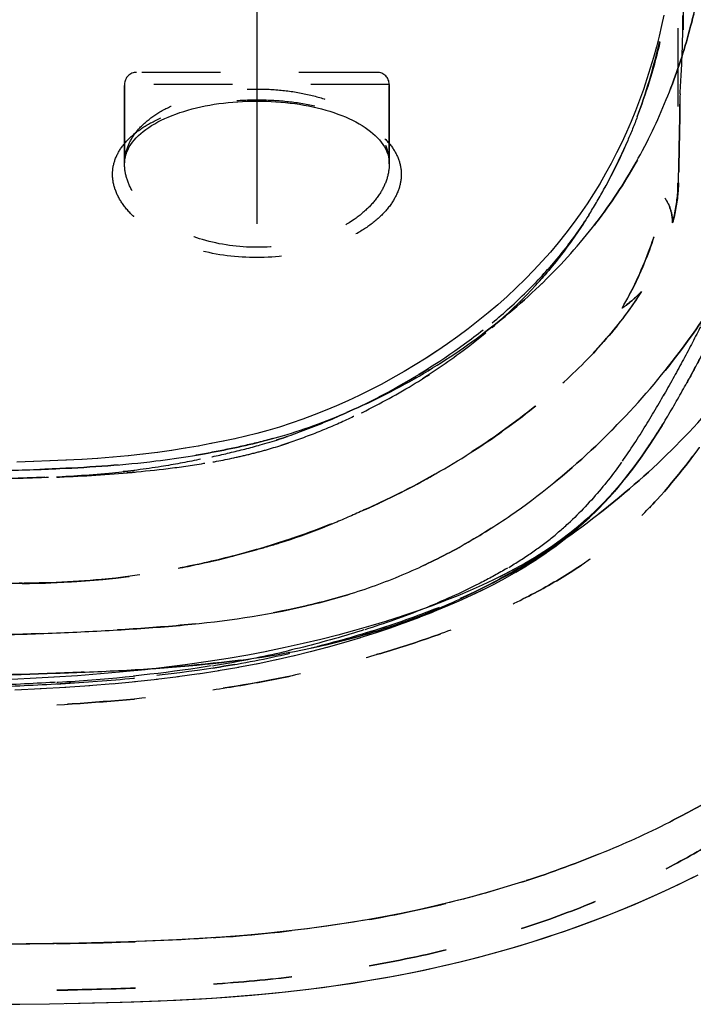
# Model space of a CAD drawing. Header units: millimetres. Extents: x 287 to 713, y 259 to 741.
# Tile 13 of 16: x 627 to 683, y 466 to 547. Entities that reach past the tile are written whole.
import ezdxf

# ---------------------------------------------------------------- set-up
doc = ezdxf.new("R2010")
doc.units = ezdxf.units.MM
doc.header["$LTSCALE"] = 65.185185
doc.linetypes.add('CENTER', pattern=[0.6, 0.375, -0.075, 0.075, -0.075])
doc.linetypes.add('HIDDEN', pattern=[0.2, 0.1, -0.1])
doc.layers.add('KOERPER', color=7, linetype='CONTINUOUS')
doc.layers.add('KONST.EL_MIT_GEO', color=7, linetype='CONTINUOUS')

msp = doc.modelspace()

# ---------------------------------------------------------------- linework, layer by layer
at = {"layer": 'KOERPER', "color": 2, "linetype": 'CENTER'}
msp.add_line((647, 547.029), (647, 530.43), dxfattribs=at)
at = {"layer": 'KOERPER', "color": 8, "linetype": 'HIDDEN'}
for p, q in [((636, 535.43), (636, 542.029)), ((658, 535.43), (658, 542.029))]:
    msp.add_line(p, q, dxfattribs=at)
at = {"layer": 'KONST.EL_MIT_GEO', "color": 2, "linetype": 'CENTER'}
msp.add_line((647, 564.75), (647, 538.029), dxfattribs=at)
at = {"layer": 'KONST.EL_MIT_GEO', "color": 8, "linetype": 'HIDDEN'}
for p, q in [((682, 559.75), (682, 533.816)), ((680.633, 546.922), (680.63, 546.909)), ((680.428, 546.044), (680.425, 546.03)), ((680.205, 545.162), (680.201, 545.148)), ((679.964, 544.277), (679.96, 544.263)), ((657, 543.029), (637, 543.029)), ((679.704, 543.39), (679.699, 543.375)), ((658, 542.029), (636, 542.029)), ((636, 542.029), (636, 535.43)), ((658, 542.029), (658, 535.43)), ((679.425, 542.502), (679.42, 542.487)), ((679.126, 541.614), (679.121, 541.598)), ((678.808, 540.727), (678.802, 540.71)), ((678.469, 539.842), (678.462, 539.825)), ((678.11, 538.96), (678.103, 538.944)), ((677.73, 538.083), (677.722, 538.066)), ((677.329, 537.21), (677.321, 537.193)), ((676.906, 536.343), (676.897, 536.325)), ((676.461, 535.481), (676.452, 535.463)), ((675.994, 534.626), (675.983, 534.608)), ((675.503, 533.778), (675.492, 533.76)), ((682, 533.816), (682.042, 533.854)), ((674.99, 532.939), (674.978, 532.92)), ((674.453, 532.107), (674.44, 532.088)), ((673.892, 531.284), (673.879, 531.266)), ((673.307, 530.472), (673.294, 530.453)), ((672.7, 529.671), (672.685, 529.652)), ((672.069, 528.882), (672.053, 528.863)), ((671.414, 528.105), (671.398, 528.086)), ((670.738, 527.341), (670.721, 527.322)), ((670.04, 526.591), (670.022, 526.572)), ((669.32, 525.854), (669.301, 525.835)), ((668.58, 525.131), (668.56, 525.112)), ((678.969, 524.816), (678.972, 524.82)), ((667.821, 524.422), (667.8, 524.404)), ((666.243, 523.046), (666.221, 523.028)), ((667.041, 523.728), (667.02, 523.709)), ((665.425, 522.38), (665.403, 522.362)), ((664.591, 521.729), (664.567, 521.711)), ((663.739, 521.093), (663.715, 521.076)), ((662.872, 520.474), (662.847, 520.457)), ((659.267, 518.173), (659.239, 518.157)), ((660.187, 518.721), (660.16, 518.705)), ((658.338, 517.643), (658.31, 517.628)), ((656.462, 516.646), (656.433, 516.632)), ((657.403, 517.134), (657.374, 517.119)), ((654.587, 515.742), (654.558, 515.728)), ((655.523, 516.182), (655.494, 516.168)), ((652.714, 514.928), (652.683, 514.915)), ((653.647, 515.322), (653.617, 515.309)), ((650.837, 514.203), (650.806, 514.191)), ((651.785, 514.558), (651.754, 514.546)), ((647.945, 513.268), (647.914, 513.259)), ((648.902, 513.552), (648.87, 513.542)), ((649.869, 513.865), (649.838, 513.854)), ((679.994, 512.587), (680.533, 513.437)), ((680.672, 513.661), (680.227, 512.951)), ((680.527, 513.428), (680.497, 513.378)), ((680.516, 513.41), (680.839, 513.935)), ((680.548, 513.462), (680.527, 513.428)), ((680.669, 513.658), (680.747, 513.785)), ((680.747, 513.785), (680.779, 513.837)), ((680.779, 513.837), (680.838, 513.934)), ((644.237, 512.376), (644.207, 512.37)), ((645.199, 512.584), (645.169, 512.577)), ((646.109, 512.793), (646.08, 512.786)), ((647.013, 513.015), (646.983, 513.008)), ((679.458, 511.779), (680.011, 512.615)), ((639.938, 511.602), (639.904, 511.597)), ((641.077, 511.781), (641.043, 511.776)), ((642.16, 511.97), (642.128, 511.964)), ((643.214, 512.169), (643.183, 512.163)), ((678.907, 510.986), (679.476, 511.806)), ((631.167, 510.783), (631.131, 510.781)), ((632.489, 510.854), (632.453, 510.852)), ((633.781, 510.938), (633.745, 510.936)), ((635.06, 511.038), (635.024, 511.036)), ((636.322, 511.155), (636.287, 511.152)), ((637.555, 511.287), (637.52, 511.283)), ((638.759, 511.436), (638.725, 511.432)), ((678.341, 510.209), (678.927, 511.014)), ((679.114, 511.281), (679.039, 511.175)), ((628.465, 510.676), (628.429, 510.674)), ((629.819, 510.724), (629.784, 510.722)), ((677.759, 509.451), (678.362, 510.237)), ((661.73, 509.586), (661.799, 509.625)), ((661.799, 509.625), (661.85, 509.654)), ((661.799, 509.625), (661.851, 509.654)), ((677.16, 508.713), (677.781, 509.479)), ((676.547, 507.997), (677.183, 508.741)), ((675.917, 507.303), (676.571, 508.024)), ((655.938, 506.663), (655.921, 506.655)), ((674.609, 505.983), (675.297, 506.658)), ((675.27, 506.63), (675.943, 507.33)), ((673.932, 505.358), (674.637, 506.01)), ((673.232, 504.752), (673.962, 505.385)), ((672.316, 504.184), (671.586, 503.664)), ((671.767, 503.599), (672.544, 504.192)), ((672.51, 504.166), (673.264, 504.779)), ((647.012, 503.371), (646.936, 503.351)), ((670.995, 503.048), (671.803, 503.625)), ((670.196, 502.512), (671.033, 503.074)), ((668.519, 501.484), (669.416, 502.019)), ((669.373, 501.993), (670.237, 502.539)), ((666.718, 500.496), (667.68, 501.011)), ((667.633, 500.985), (668.563, 501.51)), ((627.5, 500.549), (372.5, 500.549)), ((627.5, 500.567), (627.247, 500.567)), ((627.285, 500.567), (627.5, 500.566)), ((627.5, 500.549), (627.5, 500.567)), ((666.666, 500.844), (665.715, 500.396)), ((664.733, 499.958), (663.697, 499.52)), ((663.769, 499.078), (664.838, 499.567)), ((664.838, 499.567), (665.819, 500.04)), ((662.61, 499.086), (661.477, 498.658)), ((661.622, 498.169), (662.771, 498.644)), ((662.715, 498.62), (663.823, 499.102)), ((659.062, 497.819), (657.78, 497.41)), ((660.293, 498.235), (659.062, 497.819)), ((659.322, 497.29), (660.553, 497.749)), ((660.493, 497.726), (661.68, 498.192)), ((656.472, 497.016), (655.109, 496.628)), ((657.787, 497.412), (656.465, 497.014)), ((656.861, 496.444), (658.176, 496.884)), ((658.111, 496.862), (659.385, 497.313)), ((653.726, 496.256), (652.303, 495.894)), ((655.116, 496.63), (653.719, 496.254)), ((654.239, 495.639), (655.639, 496.057)), ((655.57, 496.036), (656.928, 496.466)), ((649.351, 495.212), (647.809, 494.892)), ((650.853, 495.547), (649.344, 495.21)), ((652.31, 495.896), (650.846, 495.546)), ((651.462, 494.885), (652.945, 495.275)), ((652.871, 495.255), (654.311, 495.66)), ((646.243, 494.593), (644.613, 494.307)), ((647.816, 494.894), (646.235, 494.591)), ((648.522, 494.192), (650.093, 494.549)), ((650.013, 494.53), (651.539, 494.904)), ((639.501, 493.575), (637.7, 493.369)), ((641.253, 493.8), (639.492, 493.573)), ((642.958, 494.044), (641.245, 493.798)), ((644.621, 494.309), (642.95, 494.043)), ((643.786, 493.292), (645.499, 493.588)), ((645.409, 493.572), (647.074, 493.89)), ((646.988, 493.872), (648.606, 494.21)), ((630.144, 492.745), (628.143, 492.632)), ((632.098, 492.874), (630.135, 492.745)), ((634.011, 493.021), (632.089, 492.874)), ((635.88, 493.186), (634.002, 493.02)), ((637.709, 493.37), (635.871, 493.185)), ((638.637, 492.58), (640.494, 492.808)), ((640.4, 492.796), (642.209, 493.047)), ((642.116, 493.033), (643.878, 493.307)), ((628.152, 492.632), (626.11, 492.534)), ((628.989, 491.804), (631.129, 491.928)), ((631.037, 491.922), (633.116, 492.064)), ((633.023, 492.057), (635.041, 492.219)), ((634.948, 492.211), (636.913, 492.395)), ((636.819, 492.385), (638.731, 492.591)), ((626.881, 491.704), (629.08, 491.809))]:
    msp.add_line(p, q, dxfattribs=at)
at = {"layer": 'KONST.EL_MIT_GEO', "color": 7, "linetype": 'CONTINUOUS'}
for points in [[(680.818, 547.782), (680.63, 546.909), (680.425, 546.03), (680.201, 545.148), (679.96, 544.263), (679.699, 543.375), (679.42, 542.487), (679.121, 541.598), (678.802, 540.71), (678.462, 539.825), (678.103, 538.944), (677.722, 538.066), (677.321, 537.193), (676.897, 536.325), (676.452, 535.463), (675.983, 534.608), (675.492, 533.76), (674.978, 532.92), (674.44, 532.088), (673.879, 531.266), (673.294, 530.453), (672.685, 529.652), (672.053, 528.863), (671.398, 528.086), (670.721, 527.322), (670.022, 526.572), (669.301, 525.835), (668.56, 525.112), (667.8, 524.404), (667.02, 523.709), (666.221, 523.028), (665.403, 522.362), (664.567, 521.711), (663.715, 521.076), (662.847, 520.457), (661.965, 519.855), (661.069, 519.272), (660.16, 518.705), (659.239, 518.157), (658.31, 517.628), (657.374, 517.119), (656.433, 516.632), (655.494, 516.168), (654.558, 515.728), (653.617, 515.309), (652.683, 514.915), (651.754, 514.546), (650.806, 514.191), (649.838, 513.854), (648.87, 513.542), (647.914, 513.259), (646.983, 513.008), (646.08, 512.786), (645.169, 512.577), (644.207, 512.37), (643.183, 512.163), (642.128, 511.964), (641.043, 511.776), (639.904, 511.597), (638.725, 511.432), (637.52, 511.283), (636.287, 511.152), (635.024, 511.036), (633.745, 510.936), (632.453, 510.852), (631.131, 510.781), (629.784, 510.722), (628.429, 510.674), (627.058, 510.637)], [(624.733, 465.557), (627.297, 465.576), (629.773, 465.604), (632.169, 465.644), (634.493, 465.695), (636.76, 465.762), (638.983, 465.847), (641.155, 465.951), (643.271, 466.077), (645.348, 466.227), (647.389, 466.401), (649.379, 466.6), (651.31, 466.822), (653.176, 467.065), (654.974, 467.328), (656.705, 467.609), (658.353, 467.902), (659.925, 468.207), (661.459, 468.529), (662.957, 468.866), (664.411, 469.217), (665.841, 469.586), (667.246, 469.97), (668.622, 470.369), (669.976, 470.783), (671.302, 471.21), (672.597, 471.647), (673.875, 472.099), (675.137, 472.566), (676.383, 473.047), (677.619, 473.546), (678.846, 474.063), (680.061, 474.597), (681.273, 475.154), (682.48, 475.733), (683.68, 476.334)], [(669.259, 475.797), (668.431, 475.534), (667.164, 475.147), (665.87, 474.773), (664.558, 474.414), (663.216, 474.069), (661.845, 473.738), (660.446, 473.422), (659.003, 473.118), (657.516, 472.829), (655.991, 472.556), (654.419, 472.299), (652.803, 472.059), (651.147, 471.838), (649.445, 471.636), (647.702, 471.453), (645.92, 471.29), (644.09, 471.146), (642.22, 471.021), (640.31, 470.914), (638.35, 470.825), (636.34, 470.751), (634.288, 470.692), (632.19, 470.644), (630.035, 470.607), (627.816, 470.578), (625.525, 470.558)]]:
    msp.add_lwpolyline(points, dxfattribs=at)
at = {"layer": 'KONST.EL_MIT_GEO', "color": 8, "linetype": 'HIDDEN'}
for points in [[(636, 535.429), (636.004, 535.58), (636.026, 535.798), (636.066, 536.012), (636.124, 536.221), (636.197, 536.425), (636.287, 536.627), (636.394, 536.825), (636.516, 537.021), (636.653, 537.213), (636.806, 537.402), (636.973, 537.587), (637.154, 537.769), (637.349, 537.945), (637.556, 538.117), (637.776, 538.284), (638.007, 538.446), (638.25, 538.603), (638.505, 538.755), (638.771, 538.903), (639.049, 539.045), (639.337, 539.183), (639.636, 539.315), (639.945, 539.441), (640.263, 539.562), (640.59, 539.677), (640.925, 539.786), (641.269, 539.888), (641.619, 539.985), (641.976, 540.075), (642.339, 540.158), (642.708, 540.235), (643.081, 540.306), (643.46, 540.37), (643.842, 540.427), (644.228, 540.478), (644.617, 540.522), (645.009, 540.559), (645.403, 540.589), (645.799, 540.613), (646.197, 540.63), (646.595, 540.64), (646.994, 540.644), (647.393, 540.64), (647.791, 540.63), (648.188, 540.614), (648.585, 540.59), (648.979, 540.56), (649.371, 540.523), (649.76, 540.479), (650.147, 540.429), (650.529, 540.372), (650.908, 540.308), (651.282, 540.238), (651.65, 540.161), (652.014, 540.077), (652.371, 539.987), (652.722, 539.891), (653.065, 539.789), (653.401, 539.68), (653.728, 539.565), (654.047, 539.445), (654.356, 539.318), (654.655, 539.186), (654.944, 539.049), (655.221, 538.907), (655.488, 538.759), (655.743, 538.607), (655.986, 538.45), (656.218, 538.288), (656.438, 538.121), (656.646, 537.95), (656.841, 537.773), (657.022, 537.592), (657.19, 537.407), (657.343, 537.219), (657.481, 537.026), (657.603, 536.831), (657.71, 536.632), (657.801, 536.431), (657.875, 536.226), (657.932, 536.018), (657.973, 535.804), (657.995, 535.586), (658, 535.429)], [(661.99, 519.872), (661.095, 519.288), (661.069, 519.272)], [(680.226, 512.95), (679.72, 512.172), (679.198, 511.405), (678.66, 510.651), (678.103, 509.911), (677.53, 509.188), (676.938, 508.483), (676.327, 507.797), (675.698, 507.133)], [(675.7, 507.135), (675.055, 506.495), (674.393, 505.879), (673.714, 505.287), (673.024, 504.724), (672.319, 504.186), (671.589, 503.667), (670.838, 503.166), (670.067, 502.683), (669.265, 502.21), (668.432, 501.747), (667.57, 501.293), (666.666, 500.844)], [(675.053, 506.493), (674.391, 505.877), (673.712, 505.285)], [(669.262, 502.208), (668.428, 501.745), (667.566, 501.291), (666.662, 500.842)], [(665.72, 500.398), (664.728, 499.956), (663.691, 499.518)], [(664.785, 499.542), (665.769, 500.015), (666.767, 500.522)], [(663.697, 499.52), (662.604, 499.084), (661.47, 498.656)], [(661.477, 498.658), (660.287, 498.233), (659.055, 497.817)], [(631.147, 465.625), (633.509, 465.672), (635.81, 465.732), (638.066, 465.81), (640.267, 465.906), (642.408, 466.024), (644.511, 466.164), (646.579, 466.329), (648.595, 466.519), (650.557, 466.732), (652.458, 466.968), (654.293, 467.225), (656.059, 467.501), (657.738, 467.79), (659.34, 468.091), (660.899, 468.409), (662.417, 468.742), (663.887, 469.088), (665.331, 469.452), (666.749, 469.832), (668.138, 470.226), (669.506, 470.637), (670.847, 471.061), (672.154, 471.496), (673.444, 471.944), (674.718, 472.408), (675.973, 472.886), (677.219, 473.382), (678.454, 473.895), (679.677, 474.426), (680.896, 474.978), (682.111, 475.552), (683.318, 476.149)]]:
    msp.add_lwpolyline(points, dxfattribs=at)
for centre, radius, start, end in [((637, 542.029), 1, 90, 180), ((657, 542.029), 1, 0, 90), ((635.521, 541.426), 53.005, 327.36088, 328.05193), ((639.182, 539.081), 48.657, 326.53678, 327.36128), ((643.564, 536.161), 43.391, 325.01347, 326.14697), ((641.416, 537.608), 45.981, 326.14047, 326.53221), ((627.495, 570.22), 69.631, 294.10969, 299.56377), ((627.747, 569.693), 69.049, 294.0977, 299.48233), ((627.345, 570.517), 69.963, 294.13237, 299.55088), ((626.874, 571.772), 71.302, 286.34213, 294.05572), ((627.106, 571.128), 70.62, 286.42448, 294.09713), ((627.139, 571.02), 70.507, 286.30744, 286.42359), ((627.424, 569.872), 69.325, 272.0313, 286.34783), ((627.499, 568.974), 68.425, 270.00079, 271.99538)]:
    msp.add_arc(centre, radius, start, end, dxfattribs=at)
for points, knots in [([(693.927, 573.81), (693.928, 573.81), (693.924, 573.801), (693.926, 573.792), (693.922, 573.771), (693.919, 573.743), (693.915, 573.706), (693.908, 573.642), (693.898, 573.54), (693.884, 573.394), (693.868, 573.214), (693.852, 573.001), (693.827, 572.649), (693.797, 572.125), (693.765, 571.394), (693.741, 570.523), (693.728, 569.513), (693.73, 568.361), (693.758, 566.537), (693.864, 563.899), (694.065, 560.322), (694.178, 556.214), (694.055, 551.614), (693.527, 546.577), (692.468, 541.163), (690.756, 535.436), (688.252, 529.465), (684.809, 523.362), (680.341, 517.265), (674.794, 511.366), (669.302, 506.889), (664.303, 503.741), (660.169, 501.632), (655.706, 499.893), (649.315, 498.119), (642.586, 497.168), (635.679, 496.674), (630.276, 496.419), (624.689, 496.218), (616.912, 496.009), (606.945, 495.842), (594.882, 495.756), (582.835, 495.787), (570.907, 495.912), (559.078, 496.075), (547.288, 496.231), (535.487, 496.336), (523.657, 496.337), (511.821, 496.282), (503.935, 496.256), (500, 496.256)], [0, 0, 0, 0, 0.000016, 0.000066, 0.000148, 0.000264, 0.000412, 0.000594, 0.001058, 0.001656, 0.002388, 0.003256, 0.00426, 0.006679, 0.009652, 0.013186, 0.017288, 0.021965, 0.027225, 0.039516, 0.054131, 0.070872, 0.089583, 0.110156, 0.132519, 0.156701, 0.182866, 0.211253, 0.241884, 0.27475, 0.309678, 0.327873, 0.346659, 0.366135, 0.386139, 0.427363, 0.44864, 0.470528, 0.493263, 0.516766, 0.565319, 0.614738, 0.663753, 0.712114, 0.760093, 0.807903, 0.855782, 0.903898, 0.952058, 1, 1, 1, 1]), ([(685, 573.81), (685.001, 573.81), (684.998, 573.801), (685.001, 573.792), (685, 573.77), (685.001, 573.742), (685, 573.705), (685.001, 573.64), (685.001, 573.538), (685.002, 573.39), (685.002, 573.209), (685.003, 572.994), (685.004, 572.641), (685.005, 572.115), (685.007, 571.381), (685.008, 570.51), (685.008, 569.499), (685.008, 568.349), (685.005, 566.532), (685.002, 563.914), (684.961, 560.379), (684.733, 556.352), (684.186, 551.883), (683.185, 547.043), (681.602, 541.941), (679.298, 536.717), (676.699, 532.462), (674.161, 529.161), (671.222, 525.875), (667.002, 522.05), (661.298, 518.094), (655.294, 514.968), (650.334, 513.105), (646.694, 512.149), (644.198, 511.606), (641.519, 511.115), (636.98, 510.47), (631.627, 510.092), (625.472, 509.914), (617.976, 509.857), (607.863, 510.008), (597.424, 510.263), (588.881, 510.438), (580.531, 510.549), (566.547, 510.599), (550.862, 510.445), (535.408, 510.294), (523.806, 510.246), (511.992, 510.245), (504.03, 510.252), (500, 510.252)], [0, 0, 0, 0, 0.000018, 0.000072, 0.000162, 0.000287, 0.000449, 0.000648, 0.001153, 0.001805, 0.002603, 0.003548, 0.004642, 0.007276, 0.010511, 0.014353, 0.018808, 0.02388, 0.029577, 0.042857, 0.058521, 0.076344, 0.096206, 0.118054, 0.141648, 0.166764, 0.193418, 0.207393, 0.221823, 0.251715, 0.282518, 0.313421, 0.341069, 0.352412, 0.363197, 0.374865, 0.388446, 0.423849, 0.445794, 0.469931, 0.523034, 0.57962, 0.60811, 0.636104, 0.690127, 0.793148, 0.843669, 0.894637, 0.946677, 1, 1, 1, 1]), ([(698.626, 570.52), (698.627, 570.515), (698.622, 570.503), (698.621, 570.482), (698.615, 570.44), (698.608, 570.367), (698.596, 570.256), (698.582, 570.112), (698.567, 569.935), (698.55, 569.726), (698.526, 569.38), (698.495, 568.864), (698.464, 568.142), (698.44, 567.283), (698.426, 566.284), (698.428, 565.144), (698.457, 563.335), (698.563, 560.713), (698.765, 557.149), (698.874, 553.043), (698.74, 548.438), (698.189, 543.388), (697.08, 537.955), (695.264, 532.206), (692.577, 526.212), (688.842, 520.099), (683.97, 514.015), (677.942, 508.139), (672.009, 503.689), (666.621, 500.535), (662.129, 498.389), (657.266, 496.594), (650.344, 494.756), (643.136, 493.777), (635.837, 493.296), (628.312, 492.985), (618.638, 492.751), (606.796, 492.607), (594.814, 492.558), (582.859, 492.6), (570.987, 492.707), (559.165, 492.836), (547.347, 492.954), (535.5, 493.028), (523.631, 493.021), (511.791, 492.971), (503.918, 492.948), (500, 492.948)], [0, 0, 0, 0, 0.000063, 0.000143, 0.000254, 0.000574, 0.001022, 0.0016, 0.002309, 0.003149, 0.004122, 0.006468, 0.009356, 0.012793, 0.016786, 0.021345, 0.026478, 0.038495, 0.05284, 0.069329, 0.087786, 0.108104, 0.130225, 0.15423, 0.180334, 0.208876, 0.239983, 0.273647, 0.309678, 0.328675, 0.348523, 0.369364, 0.390801, 0.434373, 0.456374, 0.478618, 0.524768, 0.572517, 0.620771, 0.668597, 0.716022, 0.763276, 0.810507, 0.857888, 0.905489, 0.952975, 1, 1, 1, 1]), ([(678.62, 539.336), (679.354, 541.325), (680.498, 545.218), (681.501, 550.884), (681.869, 555.265), (681.977, 558.435), (682, 560.548), (682.003, 562.471), (682.007, 564.634), (682.008, 567.24), (682.005, 569.271), (682.002, 570.357)], [0, 0, 0, 0, 0.202539, 0.386513, 0.549029, 0.622137, 0.689551, 0.750963, 0.805894, 0.896198, 1, 1, 1, 1]), ([(678.62, 539.335), (679.352, 541.262), (680.503, 544.971), (681.508, 550.341), (681.938, 555.085), (682.023, 558.635), (682.028, 561.151), (682.028, 563.234), (682.023, 565.922), (682.014, 568.062), (682.006, 569.268)], [0, 0, 0, 0, 0.203915, 0.382987, 0.539508, 0.674574, 0.73414, 0.788363, 0.880664, 1, 1, 1, 1]), ([(697.46, 560.963), (697.458, 560.967), (697.462, 560.923), (697.456, 560.9), (697.455, 560.81), (697.45, 560.708), (697.446, 560.566), (697.438, 560.317), (697.427, 559.924), (697.412, 559.355), (697.397, 558.655), (697.382, 557.822), (697.368, 556.853), (697.355, 555.748), (697.345, 554.504), (697.339, 553.12), (697.338, 550.997), (697.323, 548.02), (697.115, 544.092), (696.562, 539.739), (695.474, 535.026), (693.775, 529.995), (691.872, 525.653), (690.037, 522.035), (688.463, 519.189), (686.72, 516.275), (684.141, 512.248), (681.138, 508.292), (677.985, 505.17), (675.965, 503.483), (673.769, 501.867), (670.774, 500.046), (666.919, 498.158), (662.847, 496.516), (658.631, 495.098), (654.319, 493.872), (648.344, 492.462), (640.357, 491.188), (630.049, 490.348), (618.874, 489.978), (607.048, 489.89), (594.931, 489.965), (582.814, 490.063), (570.842, 490.106), (559.011, 490.116), (543.306, 490.1), (523.644, 490.063), (507.893, 490.054), (500, 490.054)], [0, 0, 0, 0, 0.000063, 0.000253, 0.000571, 0.001018, 0.001595, 0.002303, 0.004115, 0.006463, 0.009353, 0.012795, 0.016794, 0.021359, 0.026496, 0.032212, 0.038515, 0.052806, 0.069115, 0.087235, 0.107123, 0.128962, 0.152955, 0.165805, 0.179238, 0.193263, 0.207874, 0.238529, 0.25455, 0.262763, 0.271129, 0.288335, 0.306108, 0.324293, 0.342706, 0.361214, 0.379847, 0.418768, 0.461318, 0.507956, 0.557328, 0.607886, 0.658143, 0.707517, 0.756286, 0.804779, 0.902169, 1, 1, 1, 1]), ([(500, 490.115), (507.893, 490.115), (519.726, 490.091), (535.477, 490.077), (547.246, 490.088), (559.01, 490.1), (570.841, 490.096), (580.777, 490.066), (588.815, 490.018), (596.949, 489.954), (607.048, 489.894), (618.874, 489.98), (630.048, 490.347), (638.822, 491.063), (645.334, 491.98), (649.901, 492.83), (654.319, 493.871), (658.631, 495.098), (662.847, 496.516), (666.919, 498.158), (670.774, 500.046), (673.769, 501.867), (675.965, 503.483), (677.985, 505.17), (681.138, 508.292), (684.141, 512.248), (686.72, 516.275), (688.463, 519.189), (690.037, 522.035), (691.873, 525.653), (693.775, 529.995), (695.474, 535.026), (696.562, 539.739), (697.115, 544.092), (697.323, 548.02), (697.339, 551.458), (697.341, 553.996), (697.355, 555.748), (697.368, 556.853), (697.382, 557.822), (697.397, 558.655), (697.412, 559.355), (697.427, 559.924), (697.438, 560.316), (697.446, 560.566), (697.451, 560.706), (697.453, 560.814), (697.459, 560.891), (697.456, 560.937), (697.462, 560.958), (697.46, 560.963)], [0, 0, 0, 0, 0.097829, 0.14667, 0.195217, 0.243709, 0.292478, 0.341854, 0.366863, 0.39211, 0.442667, 0.492039, 0.538676, 0.581226, 0.601063, 0.620156, 0.638788, 0.657297, 0.67571, 0.693895, 0.711668, 0.728873, 0.737239, 0.745451, 0.761473, 0.792127, 0.806739, 0.820764, 0.834197, 0.847046, 0.871039, 0.892877, 0.912766, 0.930885, 0.947194, 0.961485, 0.973505, 0.978641, 0.983206, 0.987205, 0.990647, 0.993537, 0.995885, 0.997697, 0.998405, 0.998982, 0.999429, 0.999747, 0.999937, 1, 1, 1, 1]), ([(692.557, 560.999), (692.559, 561.015), (692.553, 560.873), (692.558, 560.803), (692.555, 560.52), (692.556, 560.203), (692.555, 559.764), (692.555, 559.002), (692.554, 557.805), (692.554, 556.087), (692.551, 553.987), (692.564, 551.507), (692.549, 548.651), (692.41, 545.429), (692.043, 541.853), (691.321, 537.943), (690.155, 533.719), (688.529, 529.186), (686.822, 525.238), (685.222, 521.921), (683.869, 519.293), (682.392, 516.579), (681.34, 514.754), (680.779, 513.837)], [0, 0, 0, 0, 0.000972, 0.00389, 0.008746, 0.015534, 0.024248, 0.034883, 0.061912, 0.096612, 0.138992, 0.189098, 0.246823, 0.311942, 0.384379, 0.464366, 0.552491, 0.649431, 0.75585, 0.812843, 0.872482, 0.934852, 1, 1, 1, 1]), ([(680.838, 513.934), (681.396, 514.85), (682.445, 516.67), (683.913, 519.38), (685.263, 522.002), (686.855, 525.313), (688.556, 529.252), (690.172, 533.777), (691.335, 537.991), (692.046, 541.894), (692.414, 545.462), (692.55, 548.678), (692.559, 551.528), (692.556, 554.002), (692.553, 556.098), (692.554, 557.813), (692.555, 559.149), (692.554, 560.104), (692.558, 560.679), (692.555, 560.935), (692.557, 560.999)], [0, 0, 0, 0, 0.065132, 0.127489, 0.187116, 0.244099, 0.350509, 0.447444, 0.535573, 0.615572, 0.688019, 0.753154, 0.810894, 0.860991, 0.903385, 0.938088, 0.965119, 0.984469, 0.996111, 1, 1, 1, 1]), ([(690.747, 559.85), (690.746, 559.85), (690.749, 559.842), (690.746, 559.834), (690.747, 559.815), (690.747, 559.791), (690.747, 559.759), (690.747, 559.703), (690.748, 559.614), (690.748, 559.487), (690.748, 559.332), (690.749, 559.149), (690.749, 558.849), (690.75, 558.404), (690.751, 557.786), (690.751, 557.058), (690.752, 556.218), (690.752, 555.267), (690.75, 554.205), (690.748, 553.032), (690.748, 551.246), (690.749, 548.739), (690.652, 545.405), (690.333, 541.648), (689.645, 537.486), (688.461, 532.946), (686.726, 528.042), (684.829, 523.77), (683.013, 520.179), (681.463, 517.325), (679.768, 514.368), (677.875, 511.333), (675.624, 508.303), (673.365, 505.907), (671.258, 504.11), (669.471, 502.817), (667.517, 501.609), (664.679, 500.078), (660.842, 498.375), (655.963, 496.645), (650.851, 495.197), (643.767, 493.653), (636.477, 492.729), (629.09, 492.232), (621.621, 491.934), (612.267, 491.819), (601.043, 491.88), (589.819, 492.012), (578.594, 492.081), (563.624, 492.087), (548.654, 492.012), (533.684, 491.958), (518.714, 491.946), (507.486, 491.965), (500, 491.965)], [0, 0, 0, 0, 0.000015, 0.00006, 0.000136, 0.000241, 0.000377, 0.000543, 0.000965, 0.001507, 0.002169, 0.00295, 0.00385, 0.006008, 0.008641, 0.011748, 0.015329, 0.019383, 0.023909, 0.02891, 0.034387, 0.04676, 0.060985, 0.077033, 0.094953, 0.114878, 0.136973, 0.161426, 0.174604, 0.188448, 0.202971, 0.218188, 0.234182, 0.251182, 0.260178, 0.269571, 0.27937, 0.289538, 0.310802, 0.332991, 0.355707, 0.37872, 0.425689, 0.449516, 0.473426, 0.521297, 0.569157, 0.61701, 0.664877, 0.712753, 0.8085, 0.856373, 0.904247, 1, 1, 1, 1]), ([(500, 491.966), (507.486, 491.966), (518.714, 491.946), (533.685, 491.958), (548.655, 492.012), (563.625, 492.087), (578.596, 492.081), (589.821, 492.011), (601.045, 491.88), (612.27, 491.819), (621.623, 491.934), (629.093, 492.233), (636.48, 492.729), (643.77, 493.653), (650.854, 495.198), (655.966, 496.646), (660.845, 498.376), (664.682, 500.08), (667.52, 501.61), (669.473, 502.818), (671.26, 504.111), (673.366, 505.909), (675.626, 508.305), (677.876, 511.336), (679.771, 514.37), (681.463, 517.327), (683.015, 520.181), (684.83, 523.772), (686.727, 528.043), (688.461, 532.948), (689.647, 537.488), (690.331, 541.65), (690.654, 545.407), (690.746, 548.74), (690.749, 551.638), (690.751, 554.095), (690.751, 555.865), (690.751, 557.058), (690.751, 557.787), (690.75, 558.404), (690.749, 558.91), (690.749, 559.262), (690.748, 559.487), (690.748, 559.614), (690.747, 559.713), (690.748, 559.784), (690.745, 559.826), (690.748, 559.845), (690.747, 559.85)], [0, 0, 0, 0, 0.095754, 0.143631, 0.191505, 0.287253, 0.33513, 0.382999, 0.430853, 0.478713, 0.526585, 0.550496, 0.574324, 0.621294, 0.644306, 0.667022, 0.689211, 0.710474, 0.720643, 0.730441, 0.739834, 0.74883, 0.765829, 0.781823, 0.797039, 0.811562, 0.825405, 0.838583, 0.863036, 0.885129, 0.905054, 0.922973, 0.939021, 0.953246, 0.965617, 0.976094, 0.984675, 0.988255, 0.991362, 0.993994, 0.996152, 0.997833, 0.998494, 0.999036, 0.999457, 0.999759, 0.99994, 1, 1, 1, 1]), ([(682.169, 541.252), (682.257, 542.499), (682.38, 544.829), (682.442, 548.89), (682.378, 551.7), (682.326, 553.428)], [0, 0, 0, 0, 0.307852, 0.574327, 1, 1, 1, 1]), ([(682.337, 553.082), (682.362, 552.263), (682.407, 550.512), (682.443, 547.718), (682.387, 544.592), (682.261, 542.4), (682.169, 541.252)], [0, 0, 0, 0, 0.207601, 0.443941, 0.708, 1, 1, 1, 1]), ([(636, 535.43), (636, 535.828), (636.128, 536.65), (636.709, 537.814), (637.666, 538.879), (638.98, 539.817), (640.628, 540.598), (642.567, 541.19), (644.724, 541.56), (647, 541.686), (649.276, 541.56), (651.433, 541.19), (653.372, 540.598), (655.02, 539.817), (656.334, 538.879), (657.291, 537.814), (657.872, 536.65), (658, 535.828), (658, 535.43)], [0, 0, 0, 0, 0.043167, 0.088702, 0.139344, 0.197084, 0.262888, 0.336536, 0.416495, 0.5, 0.583505, 0.663464, 0.737112, 0.802916, 0.860656, 0.911298, 0.956833, 1, 1, 1, 1]), ([(709.145, 541.618), (709.147, 541.612), (709.143, 541.596), (709.145, 541.569), (709.142, 541.514), (709.142, 541.42), (709.139, 541.277), (709.136, 541.094), (709.132, 540.769), (709.126, 540.265), (709.12, 539.542), (709.115, 538.663), (709.114, 537.631), (709.116, 536.448), (709.125, 535.116), (709.147, 533.041), (709.2, 530.078), (709.173, 526.089), (708.93, 521.544), (708.341, 516.478), (707.174, 510.939), (705.175, 504.999), (702.652, 499.941), (699.947, 495.839), (696.409, 491.422), (690.5, 485.989), (683.03, 481.418), (675.716, 478.063), (671.518, 476.527), (669.259, 475.797)], [0, 0, 0, 0, 0.000243, 0.000546, 0.00097, 0.002178, 0.003865, 0.006028, 0.008664, 0.015342, 0.023877, 0.034244, 0.046419, 0.060376, 0.07609, 0.093534, 0.133738, 0.180911, 0.234598, 0.294623, 0.361128, 0.434443, 0.515703, 0.560205, 0.608041, 0.715578, 0.842114, 0.916033, 1, 1, 1, 1]), ([(682.042, 533.854), (682.063, 535.139), (682.125, 537.605), (682.16, 540.071), (682.169, 541.252)], [0, 0, 0, 0, 0.521206, 1, 1, 1, 1]), ([(682.169, 541.252), (682.16, 540.071), (682.125, 537.605), (682.063, 535.139), (682.042, 533.854)], [0, 0, 0, 0, 0.478795, 1, 1, 1, 1]), ([(635, 534.553), (635, 534.955), (635.147, 535.794), (635.801, 536.965), (636.863, 538.027), (638.309, 538.956), (640.111, 539.724), (642.216, 540.303), (644.548, 540.664), (647, 540.787), (649.452, 540.664), (651.784, 540.303), (653.889, 539.724), (655.691, 538.956), (657.137, 538.027), (658.199, 536.965), (658.853, 535.794), (659, 534.955), (659, 534.553)], [0, 0, 0, 0, 0.041036, 0.085021, 0.135, 0.192928, 0.259527, 0.334267, 0.415377, 0.5, 0.584623, 0.665733, 0.740473, 0.807072, 0.865, 0.914979, 0.958964, 1, 1, 1, 1]), ([(678.621, 539.336), (678.367, 538.67), (677.226, 535.848), (675.818, 533.132), (674.582, 531.155)], [0, 0, 0, 0, 0.234215, 1, 1, 1, 1]), ([(674.583, 531.156), (675.014, 531.845), (676.554, 534.471), (677.828, 537.249), (678.62, 539.335)], [0, 0, 0, 0, 0.266911, 1, 1, 1, 1]), ([(707.845, 538.002), (707.842, 538.007), (707.846, 537.98), (707.843, 537.967), (707.843, 537.921), (707.841, 537.854), (707.838, 537.744), (707.835, 537.606), (707.831, 537.436), (707.828, 537.236), (707.822, 536.909), (707.815, 536.423), (707.808, 535.749), (707.804, 534.955), (707.802, 534.041), (707.806, 533.008), (707.818, 531.394), (707.859, 529.078), (707.927, 525.946), (707.927, 522.354), (707.786, 518.329), (707.431, 513.897), (706.702, 509.096), (705.413, 503.983), (703.369, 498.624), (700.311, 493.068), (695.855, 487.459), (690.934, 483.072), (686.137, 479.707), (681.845, 477.185), (676.88, 474.765), (671.118, 472.479), (664.607, 470.46), (657.578, 468.887), (650.408, 467.82), (643.37, 467.192), (636.613, 466.873), (628.111, 466.663), (617.913, 466.552), (606.018, 466.457), (594.455, 466.35), (582.991, 466.238), (571.428, 466.129), (559.644, 466.049), (547.666, 466.032), (535.569, 466.111), (523.499, 466.342), (511.642, 466.606), (503.834, 466.702), (500, 466.702)], [0, 0, 0, 0, 0.000061, 0.000137, 0.000244, 0.000548, 0.000973, 0.001519, 0.002186, 0.002973, 0.003881, 0.006055, 0.008706, 0.011831, 0.015428, 0.019494, 0.024025, 0.034478, 0.046829, 0.061, 0.076863, 0.09435, 0.113443, 0.134106, 0.156467, 0.180956, 0.208654, 0.240594, 0.258377, 0.277761, 0.299273, 0.323503, 0.350856, 0.379641, 0.408417, 0.436346, 0.462995, 0.488237, 0.536714, 0.583363, 0.628621, 0.673193, 0.71866, 0.765091, 0.812277, 0.860026, 0.907855, 0.954748, 1, 1, 1, 1]), ([(500, 466.193), (507.806, 466.193), (519.664, 466.178), (535.568, 466.165), (551.597, 466.174), (567.428, 466.202), (582.99, 466.255), (594.454, 466.326), (606.017, 466.429), (617.912, 466.536), (628.111, 466.661), (636.613, 466.876), (643.37, 467.197), (650.407, 467.823), (657.577, 468.89), (664.606, 470.46), (671.118, 472.479), (676.881, 474.764), (681.846, 477.184), (686.137, 479.706), (690.934, 483.072), (695.855, 487.459), (700.311, 493.068), (703.369, 498.624), (705.413, 503.983), (706.702, 509.096), (707.431, 513.897), (707.786, 518.329), (707.927, 522.354), (707.927, 525.946), (707.859, 529.078), (707.818, 531.394), (707.806, 533.008), (707.802, 534.041), (707.804, 534.955), (707.808, 535.749), (707.815, 536.423), (707.823, 536.975), (707.83, 537.36), (707.835, 537.606), (707.839, 537.745), (707.84, 537.853), (707.845, 537.93), (707.841, 537.976), (707.847, 537.998), (707.845, 538.002)], [0, 0, 0, 0, 0.092126, 0.139957, 0.187694, 0.281313, 0.326791, 0.371364, 0.416618, 0.46327, 0.511753, 0.536994, 0.563644, 0.591573, 0.620349, 0.649134, 0.676488, 0.700721, 0.722233, 0.741617, 0.7594, 0.79134, 0.819039, 0.843529, 0.865891, 0.886553, 0.905647, 0.923135, 0.938999, 0.95317, 0.965521, 0.975974, 0.980506, 0.984572, 0.988169, 0.991294, 0.993945, 0.996119, 0.997814, 0.998481, 0.999027, 0.999452, 0.999756, 0.999939, 1, 1, 1, 1]), ([(658, 535.43), (658, 535.021), (657.863, 534.167), (657.282, 532.943), (656.339, 531.78), (654.514, 530.276), (651.366, 528.871), (647, 528.275), (642.634, 528.871), (639.486, 530.276), (637.661, 531.78), (636.718, 532.943), (636.137, 534.167), (636, 535.021), (636, 535.43)], [0, 0, 0, 0, 0.043306, 0.089931, 0.141883, 0.20046, 0.338893, 0.5, 0.661107, 0.79954, 0.858117, 0.910069, 0.956694, 1, 1, 1, 1]), ([(659, 534.553), (659, 534.14), (658.845, 533.27), (658.192, 532.038), (657.145, 530.875), (655.718, 529.816), (653.932, 528.903), (651.037, 527.923), (647, 527.428), (642.963, 527.923), (640.068, 528.903), (638.282, 529.816), (636.855, 530.875), (635.808, 532.038), (635.155, 533.27), (635, 534.14), (635, 534.553)], [0, 0, 0, 0, 0.041195, 0.086243, 0.137418, 0.196025, 0.26254, 0.336585, 0.5, 0.663415, 0.73746, 0.803975, 0.862582, 0.913757, 0.958805, 1, 1, 1, 1]), ([(682.042, 533.854), (682.037, 533.579), (681.98, 532.452), (681.774, 531.335), (681.552, 530.51)], [0, 0, 0, 0, 0.243304, 1, 1, 1, 1]), ([(681.552, 530.51), (681.625, 530.789), (681.878, 531.873), (682, 532.99), (682, 533.816)], [0, 0, 0, 0, 0.258541, 1, 1, 1, 1]), ([(681.553, 530.513), (681.629, 530.794), (681.891, 531.89), (682.028, 533.018), (682.042, 533.854)], [0, 0, 0, 0, 0.257825, 1, 1, 1, 1]), ([(677.348, 523.421), (678.214, 524.919), (679.614, 527.908), (680.557, 531.062), (680.915, 532.572)], [0, 0, 0, 0, 0.527137, 1, 1, 1, 1]), ([(677.348, 523.421), (678.211, 524.875), (679.631, 527.858), (680.558, 531.02), (680.915, 532.572)], [0, 0, 0, 0, 0.514827, 1, 1, 1, 1]), ([(680.915, 532.572), (681.13, 532.267), (681.452, 531.597), (681.547, 530.867), (681.553, 530.513)], [0, 0, 0, 0, 0.514163, 1, 1, 1, 1]), ([(681.552, 530.51), (681.547, 530.864), (681.452, 531.595), (681.13, 532.266), (680.915, 532.571)], [0, 0, 0, 0, 0.485865, 1, 1, 1, 1]), ([(500, 509.379), (508.077, 509.379), (524.231, 509.376), (544.423, 509.376), (560.577, 509.364), (572.692, 509.333), (584.807, 509.27), (596.922, 509.151), (609.036, 509.053), (619.132, 509.077), (627.203, 509.245), (633.239, 509.483), (638.244, 509.866), (642.188, 510.415), (644.603, 510.874), (646.498, 511.305), (648.331, 511.792), (650.538, 512.508), (653.071, 513.5), (656.226, 514.936), (659.864, 516.915), (664.933, 520.29), (669.213, 524.074), (672.581, 528.138), (673.959, 530.158), (674.583, 531.156)], [0, 0, 0, 0, 0.133268, 0.266536, 0.33317, 0.399804, 0.466436, 0.533066, 0.599697, 0.666328, 0.699631, 0.732895, 0.766005, 0.782391, 0.79857, 0.806558, 0.814443, 0.829857, 0.844809, 0.859314, 0.887026, 0.913025, 0.959712, 0.980575, 1, 1, 1, 1]), ([(674.583, 531.156), (673.937, 530.15), (672.528, 528.168), (670.091, 525.382), (667.32, 522.778), (663.21, 519.54), (658.681, 516.76), (653.964, 514.457), (650.555, 513.076), (647.491, 512.079), (644.734, 511.397), (641.995, 510.78), (638.76, 510.176), (634.643, 509.663), (629.52, 509.334), (623.464, 509.193), (616.67, 509.218), (609.338, 509.367), (601.66, 509.585), (593.828, 509.812), (583.564, 510.04), (571.163, 510.097), (556.746, 509.949), (545.037, 509.761), (535.778, 509.644), (526.431, 509.573), (514.5, 509.569), (504.887, 509.588), (500, 509.588)], [0, 0, 0, 0, 0.019767, 0.040116, 0.061068, 0.082523, 0.126504, 0.148538, 0.169248, 0.187227, 0.201749, 0.216166, 0.233632, 0.256109, 0.284677, 0.318437, 0.356206, 0.396956, 0.439632, 0.483155, 0.526456, 0.609295, 0.688092, 0.764737, 0.802829, 0.841124, 0.919232, 1, 1, 1, 1]), ([(674.582, 531.155), (673.958, 530.157), (672.58, 528.137), (669.212, 524.073), (664.931, 520.289), (659.862, 516.914), (656.224, 514.935), (653.069, 513.5), (650.536, 512.507), (648.329, 511.792), (646.496, 511.304), (644.601, 510.874), (642.186, 510.415), (638.242, 509.865), (633.238, 509.483), (627.201, 509.245), (619.13, 509.079), (609.034, 509.055), (596.92, 509.153), (584.806, 509.27), (572.691, 509.329), (560.576, 509.354), (548.461, 509.362), (536.346, 509.369), (520.192, 509.399), (508.077, 509.425), (500, 509.425)], [0, 0, 0, 0, 0.019425, 0.040289, 0.086977, 0.112977, 0.14069, 0.155195, 0.170147, 0.185561, 0.193446, 0.201435, 0.217613, 0.233999, 0.267108, 0.300373, 0.333676, 0.400307, 0.466938, 0.533567, 0.600199, 0.666832, 0.733466, 0.8001, 0.866733, 1, 1, 1, 1]), ([(500, 509.482), (504.887, 509.482), (514.5, 509.488), (526.43, 509.55), (535.778, 509.653), (545.037, 509.789), (556.746, 509.979), (571.163, 510.113), (583.563, 510.042), (593.826, 509.809), (601.658, 509.579), (609.336, 509.362), (616.668, 509.214), (623.463, 509.191), (629.519, 509.333), (634.642, 509.664), (638.759, 510.177), (641.993, 510.78), (644.733, 511.397), (647.49, 512.079), (650.554, 513.075), (653.962, 514.456), (658.68, 516.759), (663.209, 519.539), (667.318, 522.777), (670.09, 525.381), (672.527, 528.167), (673.936, 530.149), (674.582, 531.155)], [0, 0, 0, 0, 0.080762, 0.158873, 0.197173, 0.235268, 0.311915, 0.390708, 0.473543, 0.516842, 0.560364, 0.603041, 0.643791, 0.681561, 0.715321, 0.743893, 0.76637, 0.783836, 0.798254, 0.812777, 0.830753, 0.851462, 0.873496, 0.917477, 0.938933, 0.959884, 0.980233, 1, 1, 1, 1]), ([(678.969, 524.816), (678.091, 523.432), (675.971, 520.661), (672.069, 516.769), (667.304, 512.99), (663.721, 510.716), (661.799, 509.625)], [0, 0, 0, 0, 0.212658, 0.450572, 0.713328, 1, 1, 1, 1]), ([(678.972, 524.82), (678.11, 523.45), (676.037, 520.707), (672.19, 516.833), (667.42, 513.053), (663.804, 510.763), (661.85, 509.654)], [0, 0, 0, 0, 0.210482, 0.444822, 0.707961, 1, 1, 1, 1]), ([(661.85, 509.654), (663.804, 510.763), (667.419, 513.053), (672.188, 516.831), (676.035, 520.705), (678.107, 523.446), (678.969, 524.816)], [0, 0, 0, 0, 0.292029, 0.555165, 0.789509, 1, 1, 1, 1]), ([(678.969, 524.816), (678.854, 524.694), (678.352, 524.186), (677.797, 523.73), (677.348, 523.421)], [0, 0, 0, 0, 0.236207, 1, 1, 1, 1]), ([(677.349, 523.423), (677.505, 523.531), (678.082, 523.953), (678.612, 524.438), (678.972, 524.82)], [0, 0, 0, 0, 0.265456, 1, 1, 1, 1]), ([(500, 491.776), (508.18, 491.776), (520.449, 491.763), (536.807, 491.773), (549.076, 491.798), (561.344, 491.818), (573.613, 491.814), (585.88, 491.771), (598.145, 491.663), (610.41, 491.613), (620.631, 491.741), (628.794, 492.06), (634.881, 492.46), (640.897, 493.099), (646.796, 494.049), (652.533, 495.357), (658.056, 496.995), (663.279, 498.955), (668.066, 501.239), (672.268, 503.881), (675.703, 506.948), (678.446, 510.229), (679.969, 512.521), (680.669, 513.658)], [0, 0, 0, 0, 0.131009, 0.196513, 0.262013, 0.327513, 0.393017, 0.458518, 0.523997, 0.589474, 0.654973, 0.687696, 0.72031, 0.752658, 0.784564, 0.815955, 0.846837, 0.876772, 0.90521, 0.931667, 0.955987, 0.978625, 1, 1, 1, 1]), ([(679.039, 511.175), (678.257, 510.065), (676.522, 507.848), (672.169, 503.584), (666.439, 500.303), (660.033, 497.687), (654.734, 495.967), (649.209, 494.553), (641.562, 493.109), (633.719, 492.331), (625.798, 491.928), (617.817, 491.691), (607.834, 491.614), (595.855, 491.686), (583.876, 491.781), (571.895, 491.811), (559.912, 491.808), (547.93, 491.787), (535.948, 491.768), (519.971, 491.778), (507.989, 491.806), (500, 491.806)], [0, 0, 0, 0, 0.022105, 0.045708, 0.098792, 0.128032, 0.158395, 0.189365, 0.220812, 0.284989, 0.317428, 0.349925, 0.414933, 0.479918, 0.54491, 0.609923, 0.674937, 0.739948, 0.804957, 0.86997, 1, 1, 1, 1]), ([(661.799, 509.625), (659.427, 508.278), (654.33, 505.781), (646.04, 502.892), (636.99, 500.991), (630.692, 500.549), (627.5, 500.549)], [0, 0, 0, 0, 0.228292, 0.473679, 0.73284, 1, 1, 1, 1]), ([(646.934, 503.35), (647.728, 503.584), (650.786, 504.541), (653.781, 505.698), (655.949, 506.668)], [0, 0, 0, 0, 0.258674, 1, 1, 1, 1]), ([(646.934, 503.35), (647.59, 503.523), (650.67, 504.41), (653.655, 505.609), (655.949, 506.668)], [0, 0, 0, 0, 0.211669, 1, 1, 1, 1]), ([(655.921, 506.655), (655.113, 506.283), (652.214, 505.01), (649.214, 503.954), (647.012, 503.371)], [0, 0, 0, 0, 0.280735, 1, 1, 1, 1]), ([(646.936, 503.351), (645.417, 502.91), (641.488, 501.921), (635.002, 500.84), (630.015, 500.565), (627.5, 500.567)], [0, 0, 0, 0, 0.241, 0.616855, 1, 1, 1, 1]), ([(627.5, 500.566), (629.18, 500.566), (633.35, 500.718), (638.7, 501.412), (643.481, 502.417), (645.8, 503.021), (646.934, 503.35)], [0, 0, 0, 0, 0.255904, 0.635138, 0.820126, 1, 1, 1, 1]), ([(604.575, 500.591), (608.362, 500.603), (615.931, 500.62), (623.502, 500.6), (627.285, 500.567)], [0, 0, 0, 0, 0.500196, 1, 1, 1, 1]), ([(669.259, 475.797), (667.334, 475.175), (663.38, 474.038), (655.328, 472.291), (645.32, 471.066), (633.763, 470.609), (622.847, 470.509), (612.394, 470.521), (598.918, 470.578), (582.165, 470.661), (561.866, 470.677), (541.177, 470.632), (520.496, 470.619), (506.747, 470.627), (500, 470.627)], [0, 0, 0, 0, 0.035743, 0.072649, 0.145528, 0.213547, 0.276973, 0.338442, 0.398282, 0.515139, 0.634514, 0.75702, 0.880765, 1, 1, 1, 1]), ([(500, 470.632), (506.747, 470.632), (516.987, 470.625), (530.736, 470.624), (544.67, 470.639), (561.866, 470.675), (582.165, 470.661), (598.918, 470.578), (612.395, 470.521), (622.848, 470.509), (633.763, 470.609), (645.32, 471.066), (655.328, 472.291), (663.381, 474.038), (667.335, 475.175), (669.259, 475.797)], [0, 0, 0, 0, 0.119236, 0.18097, 0.242979, 0.365486, 0.484862, 0.601721, 0.66156, 0.72303, 0.786453, 0.854475, 0.927355, 0.96426, 1, 1, 1, 1])]:
    msp.add_open_spline(points, degree=3, knots=knots, dxfattribs=at)
at = {"layer": 'KONST.EL_MIT_GEO', "color": 7, "linetype": 'CONTINUOUS'}
for points, knots in [([(500, 510.209), (504.03, 510.209), (511.992, 510.209), (523.806, 510.231), (535.408, 510.298), (550.862, 510.459), (566.548, 510.608), (580.531, 510.551), (588.881, 510.437), (597.424, 510.261), (607.863, 510.005), (617.976, 509.855), (625.472, 509.914), (631.627, 510.092), (636.98, 510.47), (641.519, 511.116), (644.198, 511.606), (646.694, 512.149), (650.334, 513.105), (655.294, 514.968), (661.298, 518.094), (667.002, 522.05), (671.222, 525.875), (674.161, 529.161), (676.699, 532.462), (679.298, 536.717), (681.602, 541.941), (683.185, 547.043), (684.186, 551.883), (684.734, 556.352), (684.928, 559.809), (684.985, 562.34), (684.998, 564.049), (685.002, 565.623), (685.006, 567.057), (685.008, 568.349), (685.008, 569.499), (685.008, 570.51), (685.007, 571.381), (685.005, 572.115), (685.004, 572.641), (685.003, 572.994), (685.002, 573.209), (685.002, 573.39), (685.001, 573.538), (685.001, 573.64), (685.001, 573.705), (685, 573.742), (685.001, 573.77), (684.999, 573.792), (685.002, 573.801), (684.999, 573.81), (685, 573.81)], [0, 0, 0, 0, 0.053327, 0.105364, 0.156331, 0.206855, 0.309875, 0.363896, 0.39189, 0.42038, 0.476966, 0.53007, 0.554206, 0.576151, 0.611555, 0.625134, 0.636802, 0.647587, 0.658932, 0.686578, 0.717482, 0.748285, 0.778177, 0.792607, 0.806582, 0.833236, 0.858351, 0.881946, 0.903794, 0.923655, 0.941479, 0.949592, 0.957143, 0.964097, 0.970423, 0.97612, 0.981192, 0.985647, 0.989489, 0.992724, 0.995358, 0.996452, 0.997397, 0.998195, 0.998847, 0.999352, 0.999551, 0.999713, 0.999838, 0.999928, 0.999982, 1, 1, 1, 1]), ([(500, 496.535), (507.887, 496.535), (523.653, 496.452), (543.341, 496.207), (559.078, 495.999), (570.907, 495.865), (582.835, 495.778), (594.882, 495.769), (606.945, 495.857), (616.913, 496.019), (624.689, 496.222), (630.276, 496.42), (635.679, 496.672), (642.586, 497.165), (649.315, 498.118), (655.706, 499.892), (660.169, 501.633), (664.302, 503.742), (669.302, 506.89), (674.794, 511.366), (680.341, 517.265), (684.809, 523.362), (688.251, 529.465), (690.756, 535.436), (692.468, 541.163), (693.527, 546.577), (694.055, 551.614), (694.179, 556.214), (694.08, 559.745), (693.955, 562.316), (693.864, 564.041), (693.793, 565.625), (693.75, 567.065), (693.73, 568.361), (693.728, 569.513), (693.741, 570.523), (693.765, 571.394), (693.797, 572.125), (693.827, 572.649), (693.852, 573.001), (693.868, 573.214), (693.884, 573.394), (693.898, 573.54), (693.908, 573.642), (693.915, 573.706), (693.919, 573.743), (693.923, 573.771), (693.924, 573.792), (693.928, 573.801), (693.926, 573.81), (693.927, 573.81)], [0, 0, 0, 0, 0.096109, 0.192103, 0.239916, 0.287893, 0.336249, 0.385265, 0.434686, 0.483237, 0.506739, 0.529473, 0.551359, 0.572637, 0.613862, 0.633867, 0.653342, 0.672128, 0.690322, 0.72525, 0.758116, 0.788747, 0.817135, 0.843299, 0.867481, 0.889844, 0.910417, 0.929127, 0.945869, 0.953455, 0.960483, 0.966927, 0.972775, 0.978035, 0.982712, 0.986814, 0.990348, 0.993321, 0.99574, 0.996744, 0.997612, 0.998344, 0.998942, 0.999406, 0.999588, 0.999736, 0.999852, 0.999934, 0.999984, 1, 1, 1, 1]), ([(500, 493.181), (507.874, 493.181), (523.661, 493.113), (543.382, 492.929), (559.166, 492.773), (570.987, 492.668), (582.859, 492.592), (594.814, 492.569), (606.797, 492.62), (618.639, 492.759), (628.312, 492.986), (635.837, 493.295), (643.136, 493.775), (650.344, 494.755), (657.266, 496.593), (662.128, 498.389), (666.621, 500.536), (672.009, 503.69), (677.942, 508.139), (683.97, 514.015), (688.842, 520.099), (692.577, 526.212), (695.264, 532.206), (697.08, 537.955), (698.189, 543.388), (698.74, 548.438), (698.874, 553.043), (698.765, 557.149), (698.563, 560.713), (698.442, 563.715), (698.421, 565.856), (698.44, 567.283), (698.464, 568.142), (698.495, 568.864), (698.53, 569.45), (698.56, 569.855), (698.582, 570.111), (698.596, 570.257), (698.608, 570.363), (698.616, 570.456), (698.624, 570.479), (698.624, 570.525), (698.626, 570.52)], [0, 0, 0, 0, 0.094516, 0.189497, 0.236729, 0.283982, 0.331404, 0.379232, 0.427487, 0.475234, 0.521382, 0.543625, 0.565627, 0.609201, 0.630638, 0.651478, 0.671326, 0.690322, 0.726353, 0.760017, 0.791124, 0.819667, 0.84577, 0.869775, 0.891896, 0.912214, 0.930672, 0.94716, 0.961505, 0.973523, 0.983214, 0.987208, 0.990644, 0.993532, 0.995878, 0.997691, 0.9984, 0.998978, 0.999426, 0.999746, 0.999937, 1, 1, 1, 1]), ([(669.259, 475.797), (671.518, 476.527), (675.716, 478.063), (683.03, 481.418), (690.501, 485.989), (696.409, 491.422), (699.947, 495.839), (702.652, 499.942), (705.175, 504.999), (707.174, 510.939), (708.341, 516.478), (708.93, 521.544), (709.173, 526.089), (709.196, 529.535), (709.166, 532.006), (709.14, 533.635), (709.125, 535.116), (709.116, 536.448), (709.114, 537.631), (709.115, 538.663), (709.12, 539.542), (709.125, 540.177), (709.13, 540.607), (709.133, 540.87), (709.136, 541.094), (709.139, 541.277), (709.141, 541.405), (709.143, 541.487), (709.143, 541.533), (709.145, 541.568), (709.143, 541.596), (709.147, 541.608), (709.143, 541.618), (709.145, 541.618)], [0, 0, 0, 0, 0.083968, 0.157887, 0.284423, 0.39196, 0.439796, 0.484298, 0.565558, 0.638872, 0.705378, 0.765402, 0.819089, 0.866262, 0.887266, 0.906466, 0.92391, 0.939625, 0.953581, 0.965756, 0.976123, 0.984658, 0.988231, 0.991336, 0.993972, 0.996135, 0.997822, 0.998486, 0.99903, 0.999454, 0.999757, 0.999939, 1, 1, 1, 1])]:
    msp.add_open_spline(points, degree=3, knots=knots, dxfattribs=at)

doc.saveas('drawing.dxf')
